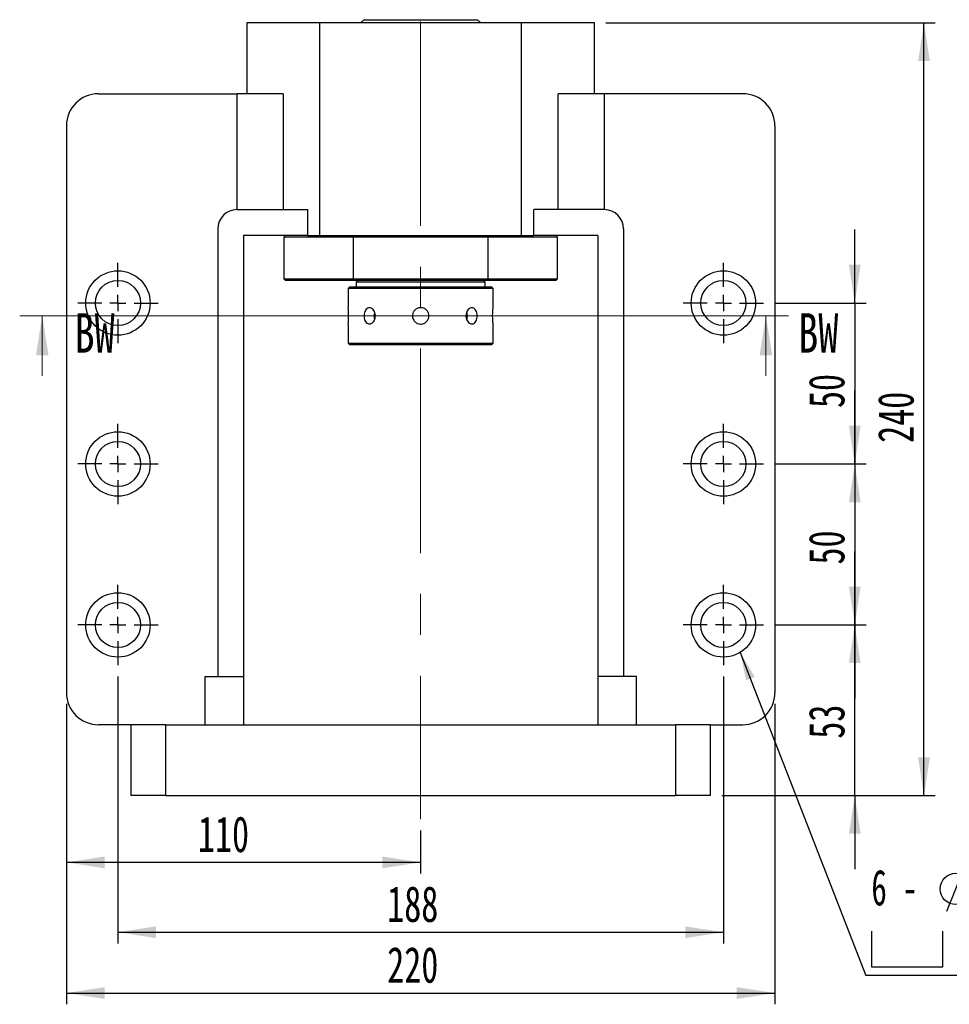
# Model space of a CAD drawing. Header units: millimetres. Extents: x 18 to 332, y 5 to 190.
# Tile 2 of 5: x 18 to 101, y 94 to 182. Entities that reach past the tile are written whole.
import ezdxf

# ---------------------------------------------------------------- set-up
doc = ezdxf.new("R2010")
doc.units = ezdxf.units.MM
doc.linetypes.add('CENTERX2', pattern=[20.32, 12.7, -2.54, 2.54, -2.54])
doc.layers.add('圖層0', color=7, linetype='Continuous')
doc.styles.add('SLDTEXTSTYLE0', font='TXT', dxfattribs={"width": 0.7})
doc.styles.add('SLDTEXTSTYLE1', font='TXT', dxfattribs={"width": 0.7, "bigfont": 'bigfont'})
doc.styles.add('SLDTEXTSTYLE2', font='TXT', dxfattribs={"width": 0.75})
doc.styles.add('SLDTEXTSTYLE3', font='TXT', dxfattribs={"width": 0.633333})
doc.dimstyles.new('SLDDIMSTYLE1', dxfattribs={"dimtxt": 0.18, "dimasz": 2.5, "dimexe": 0, "dimexo": 0.0625, "dimgap": 0, "dimtad": 0, "dimtih": 1, "dimtoh": 1, "dimdec": 0, "dimrnd": 1e-09, "dimzin": 0, "dimdsep": 46, "dimtxsty": 'Standard', "dimsah": 1, "dimcen": 0.09, "dimadec": 0, "dimazin": 0, "dimtfac": 2.5, "dimtdec": 0, "dimtofl": 0, "dimtmove": 0, "dimatfit": 3, "dimfxl": 0, "dimfrac": 2, "dimtolj": 1, "dimtzin": 0, "dimarcsym": 0})
doc.dimstyles.new('SLDDIMSTYLE2', dxfattribs={"dimtxt": 3.389974, "dimasz": 2.5, "dimexe": 0, "dimexo": 0.0625, "dimgap": 0.847493, "dimtad": 1, "dimlfac": 3.5, "dimrnd": 1e-09, "dimzin": 12, "dimdsep": 46, "dimtxsty": 'SLDTEXTSTYLE0', "dimsah": 1, "dimcen": 0.09, "dimadec": 0, "dimazin": 3, "dimtfac": 1, "dimtmove": 0, "dimatfit": 0, "dimfxl": 0, "dimfrac": 2, "dimtolj": 1, "dimtzin": 12, "dimarcsym": 0})
doc.dimstyles.new('SLDDIMSTYLE3', dxfattribs={"dimtxt": 3.389974, "dimasz": 2.5, "dimexe": 0, "dimexo": 0.0625, "dimgap": 0.847493, "dimtad": 1, "dimlfac": 3.5, "dimrnd": 1e-09, "dimzin": 12, "dimdsep": 46, "dimtxsty": 'SLDTEXTSTYLE0', "dimsah": 1, "dimcen": 0.09, "dimadec": 0, "dimazin": 3, "dimtfac": 1, "dimtofl": 0, "dimtmove": 0, "dimatfit": 3, "dimfxl": 0, "dimfrac": 2, "dimtolj": 1, "dimtzin": 12, "dimarcsym": 0})

# ---------------------------------------------------------------- blocks, each defined once
blk = doc.blocks.new('_D_1')
at = {"layer": '圖層0', "color": 7}
for p, q in [((92.213, 156.665), (92.213, 163.184)), ((85.128, 156.665), (93.213, 156.665)), ((92.213, 156.665), (92.213, 142.379)), ((85.128, 142.379), (93.213, 142.379)), ((92.213, 142.379), (92.213, 135.86))]:
    blk.add_line(p, q, dxfattribs=at)
for points in [[(92.213, 156.665), (92.735, 160.055), (91.692, 160.055)], [(92.213, 142.379), (91.692, 138.989), (92.735, 138.989)]]:
    blk.add_solid(points, dxfattribs=at)
at = {"layer": '圖層0', "color": 7, "insert": (88.12, 147.344), "char_height": 3.175, "attachment_point": 1, "rotation": 90, "style": 'SLDTEXTSTYLE0'}
blk.add_mtext('50', dxfattribs=at)
blk = doc.blocks.new('_D_2')
at = {"layer": '圖層0', "color": 7}
for p, q in [((92.213, 142.379), (92.213, 148.898)), ((85.128, 142.379), (93.213, 142.379)), ((92.213, 142.379), (92.213, 128.093)), ((85.128, 128.093), (93.213, 128.093)), ((92.213, 128.093), (92.213, 121.574))]:
    blk.add_line(p, q, dxfattribs=at)
for points in [[(92.213, 142.379), (92.735, 145.769), (91.692, 145.769)], [(92.213, 128.093), (91.692, 124.703), (92.735, 124.703)]]:
    blk.add_solid(points, dxfattribs=at)
at = {"layer": '圖層0', "color": 7, "insert": (88.12, 133.458), "char_height": 3.175, "attachment_point": 1, "rotation": 90, "style": 'SLDTEXTSTYLE0'}
blk.add_mtext('50', dxfattribs=at)
blk = doc.blocks.new('_D_3')
at = {"layer": '圖層0', "color": 7}
for p, q in [((92.213, 128.093), (92.213, 134.613)), ((85.128, 128.093), (93.213, 128.093)), ((92.213, 112.95), (92.213, 128.093)), ((80.414, 112.95), (93.213, 112.95)), ((92.213, 112.95), (92.213, 106.431))]:
    blk.add_line(p, q, dxfattribs=at)
for points in [[(92.213, 128.093), (92.735, 131.483), (91.692, 131.483)], [(92.213, 112.95), (91.692, 109.561), (92.735, 109.561)]]:
    blk.add_solid(points, dxfattribs=at)
at = {"layer": '圖層0', "color": 7, "insert": (88.12, 117.998), "char_height": 3.175, "attachment_point": 1, "rotation": 90, "style": 'SLDTEXTSTYLE0'}
blk.add_mtext('53', dxfattribs=at)
blk = doc.blocks.new('_D_4')
at = {"layer": '圖層0', "color": 7}
for p, q in [((26.842, 123.522), (26.842, 99.824)), ((80.556, 123.522), (80.556, 99.824)), ((26.842, 100.824), (80.556, 100.824))]:
    blk.add_line(p, q, dxfattribs=at)
for points in [[(26.842, 100.824), (30.232, 100.302), (30.232, 101.346)], [(80.556, 100.824), (77.166, 101.346), (77.166, 100.302)]]:
    blk.add_solid(points, dxfattribs=at)
at = {"layer": '圖層0', "color": 7, "insert": (50.731, 104.917), "char_height": 3.175, "attachment_point": 1, "style": 'SLDTEXTSTYLE0'}
blk.add_mtext('188', dxfattribs=at)
blk = doc.blocks.new('_D_5')
at = {"layer": '圖層0', "color": 7}
for p, q in [((22.271, 121.093), (22.271, 94.429)), ((85.128, 121.093), (85.128, 94.429)), ((22.271, 95.429), (85.128, 95.429))]:
    blk.add_line(p, q, dxfattribs=at)
for points in [[(22.271, 95.429), (25.661, 94.907), (25.661, 95.95)], [(85.128, 95.429), (81.738, 95.95), (81.738, 94.907)]]:
    blk.add_solid(points, dxfattribs=at)
at = {"layer": '圖層0', "color": 7, "insert": (50.731, 99.521), "char_height": 3.175, "attachment_point": 1, "style": 'SLDTEXTSTYLE0'}
blk.add_mtext('220', dxfattribs=at)
blk = doc.blocks.new('_D_6')
at = {"layer": '圖層0', "color": 7}
for p, q in [((22.271, 121.093), (22.271, 106.023)), ((53.699, 109.852), (53.699, 106.023)), ((53.699, 107.023), (22.271, 107.023))]:
    blk.add_line(p, q, dxfattribs=at)
for points in [[(22.271, 107.023), (25.661, 106.501), (25.661, 107.545)], [(53.699, 107.023), (50.309, 107.545), (50.309, 106.501)]]:
    blk.add_solid(points, dxfattribs=at)
at = {"layer": '圖層0', "color": 7, "insert": (33.94, 111.116), "char_height": 3.175, "attachment_point": 1, "style": 'SLDTEXTSTYLE0'}
blk.add_mtext('110', dxfattribs=at)
blk = doc.blocks.new('_D_7')
at = {"layer": '圖層0', "color": 7}
for p, q in [((70.128, 181.522), (99.353, 181.522)), ((98.353, 112.95), (98.353, 181.522)), ((80.414, 112.95), (99.353, 112.95))]:
    blk.add_line(p, q, dxfattribs=at)
for points in [[(98.353, 181.522), (97.831, 178.132), (98.874, 178.132)], [(98.353, 112.95), (98.874, 116.34), (97.831, 116.34)]]:
    blk.add_solid(points, dxfattribs=at)
at = {"layer": '圖層0', "color": 7, "insert": (94.26, 144.255), "char_height": 3.175, "attachment_point": 1, "rotation": 90, "style": 'SLDTEXTSTYLE0'}
blk.add_mtext('240', dxfattribs=at)
blk = doc.blocks.new('SW_SYMBOL_HOLE_DIAM')
at = {"layer": '圖層0', "color": 0}
blk.add_line((300, 0), (700, 1000), dxfattribs=at)
blk.add_circle((500, 500), 350, dxfattribs=at)
blk = doc.blocks.new('SW_SYMBOL_HOLE_SPOT')
at = {"layer": '圖層0', "color": 0}
for p, q in [((0, 875), (0, 75)), ((1600, 75), (1600, 875)), ((0, 75), (1600, 75))]:
    blk.add_line(p, q, dxfattribs=at)
blk = doc.blocks.new('SW_NOTE_1')
at = {"layer": '圖層0', "color": 0}
blk.add_line((21.858, 0), (0, 0), dxfattribs=at)
at = {"layer": '圖層0', "color": 0, "xscale": 0.003964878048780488, "yscale": 0.003964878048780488, "zscale": 0.003964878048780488}
for name, p in [('SW_SYMBOL_HOLE_DIAM', (6.011, 5.698)), ('SW_SYMBOL_HOLE_DIAM', (7.693, 0.465)), ('SW_SYMBOL_HOLE_SPOT', (0.496, 0.465))]:
    blk.add_blockref(name, p, dxfattribs=at)
at = {"layer": '圖層0', "color": 0, "char_height": 3.175, "attachment_point": 1}
for s, insert, style in [('14\\M+18AD1\\M+190FA', (10.033, 9.396), 'SLDTEXTSTYLE1'), ('6 -', (0.496, 9.396), 'SLDTEXTSTYLE3'), ('20', (11.714, 4.163), 'SLDTEXTSTYLE0')]:
    blk.add_mtext(s, dxfattribs=dict(at, insert=insert, style=style))
blk = doc.blocks.new('SW_CENTERMARKSYMBOL_2')
at = {"layer": '圖層0', "color": 0}
for p, q in [((0, 1.429), (0, 3.571)), ((-1.429, 0), (-3.571, 0)), ((0, 0), (-0.714, 0)), ((0, 0), (0, 0.714)), ((0, 0), (0, -0.714)), ((0, 0), (0.714, 0)), ((1.429, 0), (3.571, 0)), ((0, -1.429), (0, -3.571))]:
    blk.add_line(p, q, dxfattribs=at)
blk = doc.blocks.new('SW_CENTERMARKSYMBOL_3')
at = {"layer": '圖層0', "color": 0}
for p, q in [((0, 1.429), (0, 3.571)), ((-1.429, 0), (-3.571, 0)), ((0, 0), (-0.714, 0)), ((0, 0), (0, 0.714)), ((0, 0), (0, -0.714)), ((0, 0), (0.714, 0)), ((1.429, 0), (3.571, 0)), ((0, -1.429), (0, -3.571))]:
    blk.add_line(p, q, dxfattribs=at)
blk = doc.blocks.new('SW_CENTERMARKSYMBOL_4')
at = {"layer": '圖層0', "color": 0}
for p, q in [((0, 1.429), (0, 3.571)), ((-1.429, 0), (-3.571, 0)), ((0, 0), (-0.714, 0)), ((0, 0), (0, 0.714)), ((0, 0), (0, -0.714)), ((0, 0), (0.714, 0)), ((1.429, 0), (3.571, 0)), ((0, -1.429), (0, -3.571))]:
    blk.add_line(p, q, dxfattribs=at)
blk = doc.blocks.new('SW_CENTERMARKSYMBOL_5')
at = {"layer": '圖層0', "color": 0}
for p, q in [((0, 1.429), (0, 3.571)), ((-1.429, 0), (-3.571, 0)), ((0, 0), (-0.714, 0)), ((0, 0), (0, 0.714)), ((0, 0), (0, -0.714)), ((0, 0), (0.714, 0)), ((1.429, 0), (3.571, 0)), ((0, -1.429), (0, -3.571))]:
    blk.add_line(p, q, dxfattribs=at)
blk = doc.blocks.new('SW_CENTERMARKSYMBOL_6')
at = {"layer": '圖層0', "color": 0}
for p, q in [((0, 1.429), (0, 3.571)), ((-1.429, 0), (-3.571, 0)), ((0, 0), (-0.714, 0)), ((0, 0), (0, 0.714)), ((0, 0), (0, -0.714)), ((0, 0), (0.714, 0)), ((1.429, 0), (3.571, 0)), ((0, -1.429), (0, -3.571))]:
    blk.add_line(p, q, dxfattribs=at)
blk = doc.blocks.new('SW_CENTERMARKSYMBOL_7')
at = {"layer": '圖層0', "color": 0}
for p, q in [((0, 1.429), (0, 3.571)), ((-1.429, 0), (-3.571, 0)), ((0, 0), (-0.714, 0)), ((0, 0), (0, 0.714)), ((0, 0), (0, -0.714)), ((0, 0), (0.714, 0)), ((1.429, 0), (3.571, 0)), ((0, -1.429), (0, -3.571))]:
    blk.add_line(p, q, dxfattribs=at)

msp = doc.modelspace()

# ---------------------------------------------------------------- linework, layer by layer
at = {"color": 7, "linetype": 'Continuous', "lineweight": 25}
for p, q in [((48.6564, 181.8076), (48.3707, 181.5219)), ((48.6564, 181.8076), (58.7421, 181.8076)), ((59.0278, 181.5219), (58.7421, 181.8076)), ((38.2707, 181.5219), (38.2707, 175.2362)), ((44.755, 181.5219), (38.2707, 181.5219)), ((44.755, 162.6648), (44.755, 181.5219)), ((62.6435, 181.5219), (44.755, 181.5219)), ((69.1278, 181.5219), (62.6435, 181.5219)), ((62.6435, 162.6648), (62.6435, 181.5219)), ((69.1278, 175.2362), (69.1278, 181.5219)), ((25.1278, 175.2362), (37.416, 175.2362)), ((37.416, 164.9505), (37.416, 175.2362)), ((41.4868, 175.2362), (37.416, 175.2362)), ((41.4868, 175.2362), (41.4868, 164.9505)), ((65.9117, 164.9505), (65.9117, 175.2362)), ((69.9825, 175.2362), (65.9117, 175.2362)), ((69.9825, 175.2362), (69.9825, 164.9505)), ((82.2707, 175.2362), (69.9825, 175.2362)), ((22.2707, 172.3791), (22.2707, 122.0933)), ((85.1278, 172.3791), (85.1278, 122.0933)), ((37.4135, 164.9505), (43.6585, 164.9505)), ((43.6585, 164.9505), (43.6585, 162.6648)), ((63.74, 162.6648), (63.74, 164.9505)), ((69.985, 164.9505), (63.74, 164.9505)), ((35.6993, 163.2362), (35.6993, 123.5219)), ((43.6585, 162.6648), (37.985, 162.6648)), ((37.985, 162.6648), (37.985, 123.5219)), ((41.6993, 162.6648), (41.5564, 162.5219)), ((43.6585, 162.6648), (44.755, 162.6648)), ((44.755, 162.6648), (62.6435, 162.6648)), ((47.7625, 162.6648), (47.7248, 162.5219)), ((59.6737, 162.5219), (59.636, 162.6648)), ((62.6435, 162.6648), (63.74, 162.6648)), ((69.4135, 162.6648), (63.74, 162.6648)), ((65.8421, 162.5219), (65.6993, 162.6648)), ((69.4135, 162.6648), (69.4135, 123.5219)), ((71.6993, 163.2362), (71.6993, 123.5219)), ((41.5564, 162.5219), (41.5564, 158.8076)), ((47.7248, 162.5219), (41.5564, 162.5219)), ((59.6737, 162.5219), (47.7248, 162.5219)), ((47.7248, 162.5219), (47.7248, 158.8076)), ((59.6737, 158.8076), (59.6737, 162.5219)), ((65.8421, 162.5219), (59.6737, 162.5219)), ((65.8421, 158.8076), (65.8421, 162.5219)), ((41.5564, 158.8076), (41.6993, 158.6648)), ((41.5564, 158.8076), (47.7248, 158.8076)), ((47.7625, 158.6648), (41.6993, 158.6648)), ((47.7248, 158.8076), (59.6737, 158.8076)), ((47.7248, 158.8076), (47.7625, 158.6648)), ((59.636, 158.6648), (47.7625, 158.6648)), ((48.1278, 158.6648), (47.985, 158.5219)), ((47.985, 158.5219), (47.985, 158.0933)), ((59.4135, 158.5219), (47.985, 158.5219)), ((59.4135, 158.5219), (59.2707, 158.6648)), ((59.4135, 158.0933), (59.4135, 158.5219)), ((59.636, 158.6648), (59.6737, 158.8076)), ((65.6993, 158.6648), (59.636, 158.6648)), ((59.6737, 158.8076), (65.8421, 158.8076)), ((65.6993, 158.6648), (65.8421, 158.8076)), ((47.4135, 158.0933), (47.2707, 157.9505)), ((47.2707, 157.9505), (47.2707, 156.2414)), ((60.1278, 157.9505), (47.2707, 157.9505)), ((47.4135, 158.0933), (59.985, 158.0933)), ((60.1278, 157.9505), (59.985, 158.0933)), ((60.1278, 156.2414), (60.1278, 157.9505)), ((47.2707, 154.7933), (47.2707, 153.0933)), ((60.1278, 153.0933), (60.1278, 154.7933)), ((47.2707, 153.0933), (47.4135, 152.9505)), ((47.2707, 153.0933), (60.1278, 153.0933)), ((59.985, 152.9505), (47.4135, 152.9505)), ((59.985, 152.9505), (60.1278, 153.0933)), ((34.5564, 123.5219), (37.985, 123.5219)), ((34.5564, 123.5219), (34.5564, 119.2362)), ((37.985, 123.5219), (37.985, 119.2362)), ((72.8421, 123.5219), (69.4135, 123.5219)), ((69.4135, 123.5219), (69.4135, 119.2362)), ((72.8421, 119.2362), (72.8421, 123.5219)), ((27.985, 119.2362), (25.1278, 119.2362)), ((27.985, 119.2362), (27.985, 112.9505)), ((31.1003, 119.2362), (27.985, 119.2362)), ((31.1003, 112.9505), (31.1003, 119.2362)), ((31.1003, 119.2362), (76.2982, 119.2362)), ((76.2982, 119.2362), (76.2982, 112.9505)), ((79.4135, 119.2362), (76.2982, 119.2362)), ((79.4135, 112.9505), (79.4135, 119.2362)), ((79.4135, 119.2362), (82.2707, 119.2362)), ((31.1003, 112.9505), (27.985, 112.9505)), ((31.1003, 112.9505), (76.2982, 112.9505)), ((79.4135, 112.9505), (76.2982, 112.9505))]:
    msp.add_line(p, q, dxfattribs=at)
at = {"color": 7, "linetype": 'Continuous', "lineweight": 18}
for p, q in [((86.3288, 155.5225), (18.1276, 155.5225)), ((20.1276, 150.2025), (20.1276, 155.5225)), ((84.3288, 150.2025), (84.3288, 155.5225))]:
    msp.add_line(p, q, dxfattribs=at)
at = {"color": 7, "linetype": 'Continuous', "lineweight": 25, "flags": 128}
for points in [[(57.8409, 155.5219), (57.8135, 155.7538), (57.7843, 155.8505)], [(57.7836, 155.1915), (57.8135, 155.29), (57.8409, 155.5219)]]:
    msp.add_lwpolyline(points, dxfattribs=at)
at = {"color": 7, "linetype": 'Continuous', "lineweight": 25}
for centre, radius in [((26.8421, 156.6648), 2.8571), ((80.5564, 156.6648), 2.8571), ((26.8421, 156.6648), 2), ((80.5564, 156.6648), 2), ((26.8421, 142.379), 2.8571), ((80.5564, 142.379), 2.8571), ((26.8421, 142.379), 2), ((80.5564, 142.379), 2), ((26.8421, 128.0933), 2.8571), ((80.5564, 128.0933), 2.8571), ((26.8421, 128.0933), 2), ((80.5564, 128.0933), 2)]:
    msp.add_circle(centre, radius, dxfattribs=at)
for centre, radius, start, end in [((25.1278, 172.379), 2.8571, 90, 180), ((82.2707, 172.379), 2.8571, 0, 90), ((37.4135, 163.2362), 1.7143, 90, 180), ((69.985, 163.2362), 1.7143, 0, 90), ((40.8643, 155.5219), 6.4477, 353.512136, 6.406835), ((50.5362, 155.522), 0.9788, 160.584873, 199.677566), ((25.1278, 122.0933), 2.8571, 180, 270), ((82.2707, 122.0933), 2.8571, 270, 0)]:
    msp.add_arc(centre, radius, start, end, dxfattribs=at)
for points, knots in [([(49.6868, 155.5219), (49.6806, 155.4419), (49.6682, 155.2818), (49.5729, 155.0686), (49.4354, 154.9058), (49.2684, 154.8122), (49.095, 154.7986), (48.9349, 154.8661), (48.8039, 155.0068), (48.7134, 155.2057), (48.6709, 155.4406), (48.6796, 155.6841), (48.7383, 155.9089), (48.843, 156.0907), (48.9857, 156.209), (49.1527, 156.2498), (49.3258, 156.2088), (49.4851, 156.0912), (49.6093, 155.9096), (49.677, 155.7087), (49.684, 155.5752), (49.6868, 155.5219)], [0, 0, 0, 0, 0.0534626, 0.1069177, 0.16058, 0.2143797, 0.2679547, 0.3212954, 0.3747535, 0.4284993, 0.4822582, 0.535729, 0.5890635, 0.6426225, 0.6964187, 0.7500953, 0.8034841, 0.8568633, 0.910525, 0.9643251, 1, 1, 1, 1]), ([(53.6993, 154.7933), (53.6176, 154.8013), (53.4544, 154.8173), (53.2369, 154.942), (53.0709, 155.1261), (52.9753, 155.3567), (52.9615, 155.6052), (53.0303, 155.8438), (53.1737, 156.0464), (53.3766, 156.1907), (53.6161, 156.2598), (53.8645, 156.2457), (54.0938, 156.1508), (54.2792, 155.9855), (54.4, 155.7676), (54.4417, 155.5218), (54.4, 155.277), (54.2802, 155.0594), (54.0951, 154.8945), (53.8901, 154.806), (53.7537, 154.797), (53.6993, 154.7933)], [0, 0, 0, 0, 0.0534548, 0.1069011, 0.1605615, 0.2143662, 0.2679368, 0.32126, 0.3747079, 0.4284574, 0.4822173, 0.535681, 0.5890045, 0.6425571, 0.6963578, 0.7500354, 0.8034097, 0.8567734, 0.9104348, 0.9642393, 1, 1, 1, 1]), ([(58.7219, 155.5219), (58.717, 155.4419), (58.7071, 155.2818), (58.6295, 155.0686), (58.5118, 154.9058), (58.359, 154.8122), (58.1878, 154.7986), (58.0171, 154.8661), (57.8672, 155.0068), (57.7577, 155.2057), (57.7045, 155.4406), (57.7155, 155.6841), (57.7884, 155.9089), (57.913, 156.0907), (58.0726, 156.209), (58.2463, 156.2498), (58.4128, 156.2088), (58.5551, 156.0912), (58.6595, 155.9096), (58.7141, 155.7087), (58.7196, 155.5752), (58.7219, 155.5219)], [0, 0, 0, 0, 0.0534626, 0.1069177, 0.16058, 0.2143797, 0.2679547, 0.3212954, 0.3747535, 0.4284993, 0.4822582, 0.535729, 0.5890635, 0.6426225, 0.6964187, 0.7500953, 0.8034841, 0.8568633, 0.910525, 0.9643251, 1, 1, 1, 1]), ([(60.1278, 154.7933), (60.1269, 154.8013), (60.125, 154.8173), (60.112, 154.942), (60.0975, 155.1261), (60.087, 155.3567), (60.0854, 155.6053), (60.0932, 155.8435), (60.1072, 156.0473), (60.1206, 156.1871), (60.1282, 156.2541), (60.1271, 156.2439), (60.1268, 156.2414)], [0, 0, 0, 0, 0.1069038, 0.2137908, 0.3211058, 0.4287095, 0.535845, 0.6424857, 0.7493757, 0.856869, 0.9643831, 1, 1, 1, 1])]:
    msp.add_open_spline(points, degree=3, knots=knots, dxfattribs=at)
at = {"color": 7, "linetype": 'Continuous', "lineweight": 18}
for points in [[(20.1276, 155.5225), (19.5676, 152.0225), (20.6876, 152.0225)], [(84.3288, 155.5225), (83.7688, 152.0225), (84.8888, 152.0225)]]:
    msp.add_solid(points, dxfattribs=at)
at = {"layer": '圖層0', "color": 7, "linetype": 'CENTERX2', "lineweight": 18, "ltscale": 1.428571}
msp.add_line((53.6993, 181.6457), (53.6993, 110.852), dxfattribs=at)

# ---------------------------------------------------------------- block references
at = {"layer": '圖層0', "color": 7}
for name, p in [('SW_CENTERMARKSYMBOL_3', (26.8421, 156.6648)), ('SW_CENTERMARKSYMBOL_2', (80.5564, 156.6648)), ('SW_CENTERMARKSYMBOL_4', (26.8421, 142.379)), ('SW_CENTERMARKSYMBOL_5', (80.5564, 142.379)), ('SW_CENTERMARKSYMBOL_7', (26.8421, 128.0933)), ('SW_CENTERMARKSYMBOL_6', (80.5564, 128.0933)), ('SW_NOTE_1', (93.1899, 96.9853))]:
    msp.add_blockref(name, p, dxfattribs=at)

# ---------------------------------------------------------------- texts
at = {"color": 7, "linetype": 'Continuous', "char_height": 3.5, "attachment_point": 1, "style": 'SLDTEXTSTYLE2'}
for insert in [(22.9895, 155.7608), (87.1906, 155.7608)]:
    msp.add_mtext('BW', dxfattribs=dict(at, insert=insert))

# ---------------------------------------------------------------- dimensions: what is measured, and where the dimension line sits
at = {"layer": '圖層0', "color": 7}
for base, p1, p2, angle, dimstyle, picture, middle in [((98.3529, 181.5219), (79.4135, 112.9505), (69.1278, 181.5219), 90, 'SLDDIMSTYLE3', '_D_7', (98.3529, 147.2362)), ((92.213, 142.379), (84.1278, 156.6648), (84.1278, 142.379), 90, 'SLDDIMSTYLE2', '_D_1', (92.213, 149.3315)), ((92.213, 128.0933), (84.1278, 142.379), (84.1278, 128.0933), 90, 'SLDDIMSTYLE2', '_D_2', (92.213, 135.445)), ((92.213, 128.0933), (79.4135, 112.9505), (84.1278, 128.0933), 90, 'SLDDIMSTYLE2', '_D_3', (92.213, 119.985)), ((80.5564, 100.824), (26.8421, 124.5219), (80.5564, 124.5219), 0, 'SLDDIMSTYLE3', '_D_4', (53.7116, 100.824))]:
    dim = msp.add_linear_dim(base=base, p1=p1, p2=p2, angle=angle, dimstyle=dimstyle, dxfattribs=at)
    dim.commit()
    dim.dimension.update_dxf_attribs({"geometry": picture, "text_midpoint": middle, "dimtype": 160})
for base, p1, p2, picture, middle in [((85.1278, 95.4287), (22.2707, 122.0933), (85.1278, 122.0933), '_D_5', (53.7116, 95.4287)), ((22.2707, 107.023), (53.6993, 110.852), (22.2707, 122.0933), '_D_6', (36.9215, 107.023))]:
    dim = msp.add_linear_dim(base=base, p1=p1, p2=p2, dimstyle='SLDDIMSTYLE3', dxfattribs=at)
    dim.commit()
    dim.dimension.update_dxf_attribs({"geometry": picture, "text_midpoint": middle, "dimtype": 160})

# ---------------------------------------------------------------- leaders
msp.add_leader([(82.0518, 125.6588), (93.1899, 96.9853)], dimstyle='SLDDIMSTYLE1', dxfattribs=at)

doc.saveas('drawing.dxf')
